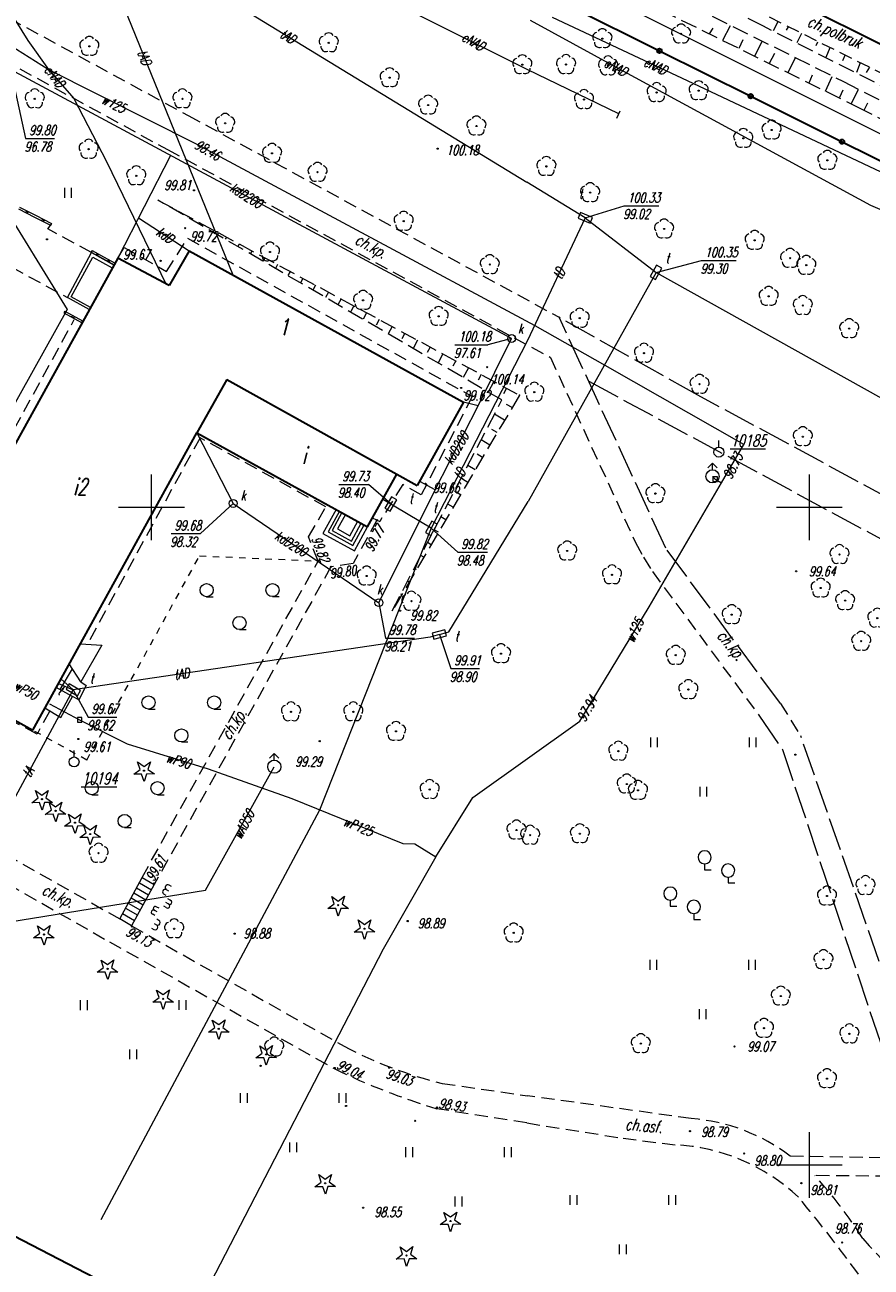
# Model space of a CAD drawing. Header units: metres. Extents: x 7501691 to 7504871, y 5814048 to 5814963.
# Tile 28 of 89: x 7502940 to 7503005, y 5814542 to 5814637. Entities that reach past the tile are written whole.
import ezdxf
from ezdxf.enums import TextEntityAlignment as Align

# ---------------------------------------------------------------- set-up
doc = ezdxf.new("R2010")
doc.units = ezdxf.units.M
doc.header["$MEASUREMENT"] = 0
for name, pattern in [('1', [0]), ('11', [3, 2.5, -0.5]), ('BUD', [0]), ('GDE', [0]), ('GUZ', [1, 0.5, -0.5]), ('KOC', [1.5, 1, -0.5]), ('KOJ', [0]), ('SCH', [0]), ('UEB', [0]), ('UPE', [0]), ('UPK', [0]), ('UPT', [0]), ('UPW', [0]), ('WJD', [0]), ('WSQ', [1.75, 1.25, -0.5])]:
    doc.linetypes.add(name, pattern=pattern)
doc.layers.get('0').update_dxf_attribs({"linetype": 'CONTINUOUS'})
for name, color, linetype, lineweight in [('Dzialki', 7, 'GDE', 18), ('EADTD_T_0', 7, 'CONTINUOUS', 20), ('EBTPO_L_6', 7, 'WJD', 18), ('EBUOA_T_1', 7, 'CONTINUOUS', 20), ('EBUPP_L_1', 7, 'BUD', 35), ('EDZPD_L_0', 7, 'GDE', 20), ('EUZPU_L_4', 7, 'GUZ', 18), ('KRZYZE_L_0', 7, '1', 18), ('SDROK_T_0', 7, 'CONTINUOUS', 18), ('SDROK_T_1', 7, 'CONTINUOUS', 18), ('SDRPK_L_0', 7, 'KOJ', 35), ('SDRPK_L_2', 7, 'KOC', 18), ('SDRPK_L_5', 7, '11', 18), ('SZNPS_T_0', 7, 'CONTINUOUS', 18), ('SZNPS_T_3', 7, 'CONTINUOUS', 18), ('SZOPO_L_0', 7, 'CONTINUOUS', 35), ('SZOPO_L_5', 3, 'CONTINUOUS', 18), ('SZZPZ_T_0', 3, 'CONTINUOUS', 18), ('UEEOO_T_0', 1, 'CONTINUOUS', 15), ('UEEPON_L_1', 1, 'UEB', 15), ('UKKOA_T_0', 3, 'CONTINUOUS', 15), ('UKKOC_T_0', 3, 'CONTINUOUS', 15), ('UKKOO_T_0', 3, 'CONTINUOUS', 15), ('UKKPA_T_1', 7, 'CONTINUOUS', 18), ('UKKPOD_L_1', 3, 'UPK', 18), ('UTTOA_T_0', 30, 'CONTINUOUS', 15), ('UTTOC_T_0', 30, 'CONTINUOUS', 15), ('UTTOO_T_0', 30, 'CONTINUOUS', 15), ('UTTPA_T_1', 30, 'CONTINUOUS', 18), ('UTTPO_L_1', 30, 'UPT', 15), ('UTTPO_L_2', 30, 'UPT', 18), ('UWWOC_T_0', 150, 'CONTINUOUS', 15), ('UWWOO_T_0', 150, 'CONTINUOUS', 15), ('UWWPA_T_0', 150, 'CONTINUOUS', 18), ('UWWPO_L_0', 150, 'UPW', 15), ('UWWPO_L_1', 150, 'UPW', 15), ('WUKOS_T_1', 7, 'CONTINUOUS', 15), ('WUKPS_L_6', 7, 'WSQ', 18), ('WWRPH_T_1', 7, 'CONTINUOUS', 18)]:
    doc.layers.add(name, color=color, linetype=linetype, lineweight=lineweight)
doc.styles.get("Standard").update_dxf_attribs({"font": 'Simplex.SHX', "width": 0.75})

# ---------------------------------------------------------------- blocks, each defined once
blk = doc.blocks.new('OSM')
at = {"linetype": 'Continuous'}
blk.add_line((0, 0.375), (0, 0.875), dxfattribs=at)
blk.add_circle((0, 0), 0.375, dxfattribs=at)
blk = doc.blocks.new('DLI')
at = {"color": 8, "linetype": 'Continuous', "lineweight": 5}
blk.add_circle((0, 0), 0.045, dxfattribs=at)
for centre, start, end in [((-0.357, 0.116), 102.14447, 221.86002), ((0, 0.375), 30.14012, 149.85988), ((0.357, 0.116), 318.13998, 77.85553), ((-0.22, -0.303), 174.14818, 293.85423), ((0.22, -0.303), 246.14577, 5.85182)]:
    blk.add_arc(centre, 0.375, start, end, dxfattribs=at)
blk = doc.blocks.new('LSL')
at = {"color": 8, "linetype": 'Continuous', "lineweight": 5}
for p, q in [((-0.893, 0.95), (-0.893, 0.5)), ((-0.893, 0.5), (-0.393, 0.5)), ((0.893, -0.05), (0.893, -0.5)), ((0.893, -0.5), (1.393, -0.5))]:
    blk.add_line(p, q, dxfattribs=at)
for centre in [(-0.893, 1.449), (0.893, 0.449)]:
    blk.add_arc(centre, 0.501, 274.09078, 265.90922, dxfattribs=at)
blk = doc.blocks.new('TRA')
at = {"color": 8, "linetype": 'Continuous', "lineweight": 5}
for p, q in [((-4.0125, 1.178325), (-4.0125, 1.928325)), ((-3.4875, 1.178325), (-3.4875, 1.928325)), ((3.4875, 1.178325), (3.4875, 1.928325)), ((4.0125, 1.178325), (4.0125, 1.928325)), ((-0.2625, -2.571675), (-0.2625, -1.821675)), ((0.2625, -2.571675), (0.2625, -1.821675))]:
    blk.add_line(p, q, dxfattribs=at)
blk = doc.blocks.new('DIG')
at = {"color": 8, "linetype": 'Continuous', "lineweight": 5}
for p, q in [((-0.78225, -0.26495), (-0.3012, 0.09375)), ((-0.3012, 0.09375), (-0.4937, 0.6621)), ((-0.4937, 0.6621), (-0.0039, 0.31545)), ((-0.0039, 0.31545), (0.4771, 0.67415)), ((0.4771, 0.67415), (0.2988, 0.1012)), ((0.2988, 0.1012), (0.7886, -0.24545)), ((-0.18225, -0.2575), (-0.78225, -0.26495)), ((0.01025, -0.82585), (-0.18225, -0.2575)), ((0.1886, -0.2529), (0.01025, -0.82585)), ((0.7886, -0.24545), (0.1886, -0.2529))]:
    blk.add_line(p, q, dxfattribs=at)
blk.add_circle((0, 0), 0.045, dxfattribs=at)
blk = doc.blocks.new('TRA1')
at = {"color": 8, "linetype": 'Continuous', "lineweight": 5}
for p, q in [((-0.2625, -0.375), (-0.2625, 0.375)), ((0.2625, -0.375), (0.2625, 0.375))]:
    blk.add_line(p, q, dxfattribs=at)
blk = doc.blocks.new('DLN')
at = {"color": 8, "linetype": 'Continuous', "lineweight": 5}
for centre, start, end in [((-0.357, 0.116), 102.14447, 221.86002), ((0, 0.375), 30.14012, 149.85988), ((0.357, 0.116), 318.13998, 77.85553), ((-0.22, -0.303), 174.14818, 293.85423), ((0.22, -0.303), 246.14577, 5.85182)]:
    blk.add_arc(centre, 0.375, start, end, dxfattribs=at)
blk = doc.blocks.new('LZA')
at = {"color": 8, "linetype": 'Continuous', "lineweight": 5}
for p, q in [((-2.5, 0.53555), (-2, 0.53555)), ((2.5, 0.53555), (3, 0.53555)), ((0, -1.96445), (0.5, -1.96445))]:
    blk.add_line(p, q, dxfattribs=at)
for centre in [(-2.5, 1.03555), (2.5, 1.03555), (0, -1.46445)]:
    blk.add_circle(centre, 0.5, dxfattribs=at)
blk = doc.blocks.new('WLZ')
at = {"linetype": 'Continuous'}
blk.add_circle((0, 0), 0.3, dxfattribs=at)
blk = doc.blocks.new('WLD')
at = {"linetype": 'Continuous'}
for p, q in [((0.5, 0.233), (-0.5, 0.233)), ((-0.5, 0.233), (-0.5, -0.233)), ((0.5, -0.233), (0.5, 0.233)), ((-0.5, -0.233), (0.5, -0.233))]:
    blk.add_line(p, q, dxfattribs=at)
blk = doc.blocks.new('HYP')
at = {"linetype": 'Continuous'}
for p, q in [((0, 1), (-0.35355, 0.64645)), ((0, 1), (0.35355, 0.64645)), ((0, 0.5), (0, 1))]:
    blk.add_line(p, q, dxfattribs=at)
blk.add_circle((0, 0), 0.5, dxfattribs=at)
blk = doc.blocks.new('ZAS')
at = {"linetype": 'Continuous'}
for p, q in [((0.175, 0.175), (-0.175, 0.175)), ((-0.175, 0.175), (-0.175, -0.175)), ((0.175, -0.175), (0.175, 0.175)), ((-0.175, -0.175), (0.175, -0.175))]:
    blk.add_line(p, q, dxfattribs=at)
blk = doc.blocks.new('WSP')
at = {"linetype": 'Continuous'}
blk.add_circle((0, 0), 0.045, dxfattribs=at)
blk = doc.blocks.new('fdsfdsgdgfd')
at = {"layer": 'Dzialki', "color": 8}
blk.add_line((70.39, 55.51), (-300.47, 241.21), dxfattribs=at)
at = {"layer": 'EBTPO_L_6', "color": 8, "linetype": '11'}
for p, q in [((-306.466, 205.721), (-305.25, 205.097)), ((-306.398, 205.855), (-305.182, 205.231)), ((-305.98, 205.472), (-305.79, 205.543)), ((-305.858, 205.409), (-305.668, 205.48)), ((-305.25, 205.097), (-304.034, 204.473)), ((-305.182, 205.231), (-303.966, 204.607)), ((-304.764, 204.848), (-304.574, 204.919)), ((-304.642, 204.785), (-304.452, 204.856)), ((-303.966, 204.607), (-304.034, 204.473)), ((-300.873, 202.563), (-300.946, 202.432)), ((-300.946, 202.432), (-300.075, 201.948)), ((-300.873, 202.563), (-300.002, 202.079)), ((-300.597, 202.238), (-300.437, 202.321)), ((-300.51, 202.19), (-300.35, 202.273)), ((-300.075, 201.948), (-299.204, 201.463)), ((-300.002, 202.079), (-299.131, 201.594)), ((-299.726, 201.754), (-299.566, 201.837)), ((-299.639, 201.705), (-299.479, 201.788)), ((-299.131, 201.594), (-299.204, 201.463)), ((-302.941, 197.951), (-303.014, 197.82)), ((-303.014, 197.82), (-301.689, 197.08)), ((-302.941, 197.951), (-301.616, 197.211)), ((-302.484, 197.524), (-302.279, 197.581)), ((-302.352, 197.45), (-302.146, 197.507)), ((-301.616, 197.211), (-301.689, 197.08))]:
    blk.add_line(p, q, dxfattribs=at)
at = {"layer": 'EBTPO_L_6', "color": 8, "linetype": 'SCH'}
for p, q in [((-302.76, 198.98), (-300.92, 202.4)), ((-300.92, 202.4), (-299.194, 201.443)), ((-302.473, 199.029), (-300.811, 202.05)), ((-300.811, 202.05), (-299.347, 201.239)), ((-301.09, 198.066), (-302.76, 198.98)), ((-301.009, 198.218), (-302.473, 199.029)), ((-282.33, 182.869), (-283.336, 181.043)), ((-282.067, 182.724), (-282.929, 181.161)), ((-281.888, 182.625), (-282.641, 181.26)), ((-281.626, 182.481), (-282.233, 181.378)), ((-282.233, 181.378), (-281.291, 180.859)), ((-281.291, 180.859), (-280.684, 181.962)), ((-281.173, 180.451), (-280.421, 181.817)), ((-281.061, 180.132), (-280.2, 181.695)), ((-280.943, 179.724), (-279.937, 181.55)), ((-283.336, 181.043), (-280.943, 179.724)), ((-282.929, 181.161), (-281.061, 180.132)), ((-282.641, 181.26), (-281.173, 180.451)), ((-301.772, 172.647), (-300.134, 172.534)), ((-300.134, 172.534), (-301.733, 169.749)), ((-301.733, 169.749), (-302.609, 171.131)), ((-303.293, 169.164), (-302.362, 170.741)), ((-302.357, 168.647), (-303.601, 169.334)), ((-301.318, 169.479), (-301.899, 168.398)), ((-301.733, 169.749), (-301.318, 169.479)), ((-303.25, 167.047), (-302.357, 168.647)), ((-301.899, 168.398), (-302.357, 168.647)), ((-304.461, 167.777), (-303.25, 167.047))]:
    blk.add_line(p, q, dxfattribs=at)
at = {"layer": 'EBTPO_L_6', "color": 8, "linetype": 'WJD'}
for p, q in [((-298.78, 151.74), (-297.08, 154.88)), ((-296.16, 154.35), (-297.88, 151.21)), ((-297.501, 154.09), (-296.581, 153.56)), ((-297.285, 154.487), (-296.365, 153.957)), ((-297.08, 154.88), (-296.16, 154.35)), ((-297.918, 153.33), (-296.998, 152.8)), ((-297.717, 153.727), (-296.797, 153.197)), ((-298.57, 152.134), (-297.65, 151.604)), ((-298.334, 152.555), (-297.414, 152.025)), ((-298.128, 152.938), (-297.208, 152.408)), ((-297.88, 151.21), (-298.78, 151.74))]:
    blk.add_line(p, q, dxfattribs=at)
at = {"layer": 'EBUPP_L_1', "color": 8, "linetype": 'BUD'}
for p, q in [((-293.494, 202.514), (-295.032, 199.889)), ((-293.494, 202.514), (-272.659, 191.011)), ((-298.927, 201.974), (-315.651, 171.796)), ((-295.032, 199.889), (-298.927, 201.974)), ((-290.639, 192.744), (-292.911, 188.699)), ((-290.639, 192.744), (-277.711, 185.543)), ((-272.659, 191.011), (-276.163, 184.679)), ((-305.395, 166.084), (-292.911, 188.699)), ((-292.911, 188.699), (-279.937, 181.55)), ((-279.937, 181.55), (-277.711, 185.542)), ((-277.711, 185.542), (-276.163, 184.679)), ((-315.651, 171.796), (-305.395, 166.084))]:
    blk.add_line(p, q, dxfattribs=at)
at = {"layer": 'EDZPD_L_0', "color": 8, "linetype": 'GDE'}
blk.add_line((70.387, 55.505), (-300.466, 241.208), dxfattribs=at)
at = {"layer": 'EUZPU_L_4', "color": 8, "linetype": 'GUZ'}
for p, q in [((-301.28, 163.813), (-292.709, 179.341)), ((-292.709, 179.341), (-283.7, 178.94)), ((-301.28, 163.813), (-305.395, 166.084))]:
    blk.add_line(p, q, dxfattribs=at)
at = {"layer": 'KRZYZE_L_0', "color": 8, "linetype": '1'}
for p, q in [((-296.36, 180.53), (-296.36, 185.53)), ((-246.36, 180.53), (-246.36, 185.53)), ((-298.86, 183.03), (-293.86, 183.03)), ((-248.86, 183.03), (-243.86, 183.03)), ((-246.36, 130.53), (-246.36, 135.53)), ((-248.86, 133.03), (-243.86, 133.03))]:
    blk.add_line(p, q, dxfattribs=at)
at = {"layer": 'SDRPK_L_0', "color": 8, "linetype": 'KOJ'}
for p, q in [((-169.836, 182.624), (-277.561, 236.544)), ((-352.556, 151.349), (-140.152, 41.302))]:
    blk.add_line(p, q, dxfattribs=at)
at = {"layer": 'SDRPK_L_2', "color": 8, "linetype": 'KOC'}
for p, q in [((-309.82, 221.66), (-293.58, 212.81)), ((-170.692, 180.926), (-249.922, 220.542)), ((-309.01, 217.8), (-295.15, 210.23)), ((-293.58, 212.81), (-265.39, 197.48)), ((-295.15, 210.23), (-266.04, 194.42)), ((-304.24, 204.19), (-304, 204.54)), ((-300.92, 202.4), (-304.24, 204.19)), ((-307.03, 201.3), (-302.76, 198.98)), ((-266.04, 194.42), (-259.575, 180.343)), ((-284.42, 180.77), (-283.107, 183.061)), ((-279.23, 182.05), (-281.04, 178.75)), ((-279.23, 182.05), (-279.57, 182.205)), ((-279.23, 182.05), (-279.009, 181.949)), ((-283.7, 178.94), (-284.42, 180.77)), ((-259.575, 180.343), (-258.98, 179.23)), ((-297.08, 154.88), (-283.7, 178.94)), ((-281.04, 178.75), (-282.73, 178.5)), ((-258.98, 179.23), (-258.29, 178.14)), ((-282.73, 178.5), (-296.16, 154.35)), ((-258.29, 178.14), (-250.14, 167.14)), ((-248.56, 168.11), (-246.979, 165.586)), ((-313.98, 160.34), (-298.78, 151.74)), ((-315.14, 158.85), (-299.56, 150)), ((-297.88, 151.21), (-281.72, 142.05)), ((-299.56, 150), (-282.44, 140.33)), ((-274.27, 139.23), (-267.773, 138.283)), ((-267.839, 136.221), (-274.67, 137.3))]:
    blk.add_line(p, q, dxfattribs=at)
for centre, radius, start, end in [((-266.632, 170.66), 32.345, 242.19383, 256.3405), ((-259.15, 188.577), 53.575, 244.23205, 253.16022)]:
    blk.add_arc(centre, radius, start, end, dxfattribs=at)
at = {"layer": 'SDRPK_L_5', "color": 8, "linetype": 'KOC'}
for p, q in [((-295.226, 200.957), (-293.63, 203.485)), ((-293.63, 203.485), (-271.98, 191.45)), ((-298.927, 201.974), (-298.451, 202.786)), ((-298.451, 202.786), (-295.226, 200.957)), ((-312.545, 178.482), (-302.236, 197.298)), ((-271.98, 191.45), (-275.87, 183.968)), ((-292.677, 188.319), (-301.216, 172.668)), ((-283.107, 183.061), (-292.677, 188.319)), ((-277.266, 184.766), (-279.009, 181.949)), ((-275.87, 183.968), (-277.266, 184.766)), ((-305.06, 165.788), (-308.967, 167.845)), ((-304.125, 167.514), (-305.06, 165.788)), ((-255.336, 136.556), (-267.773, 138.283)), ((-267.839, 136.221), (-260.523, 135.059)), ((-260.523, 135.059), (-256.566, 134.561)), ((-237.81, 133.525), (-247.82, 133.697)), ((-237.334, 132.152), (-245.946, 132.217))]:
    blk.add_line(p, q, dxfattribs=at)
at = {"layer": 'SDRPK_L_5', "color": 8, "linetype": '11'}
for p, q in [((-254.841, 191.555), (-265.39, 197.48)), ((-257.281, 179.931), (-265.39, 197.48)), ((-263.124, 192.609), (-199.555, 158.294)), ((-221.532, 173.577), (-254.841, 191.555)), ((-248.56, 168.11), (-257.281, 179.931)), ((-250.14, 167.14), (-248.409, 164.624)), ((-237.106, 137.158), (-247.02, 165.664)), ((-248.409, 164.624), (-239.076, 136.688))]:
    blk.add_line(p, q, dxfattribs=at)
at = {"layer": 'SDRPK_L_5', "color": 8, "linetype": 'KOC'}
for centre, radius, start, end in [((-256.43, 122.371), 14.227, 52.76073, 85.59083), ((-257.271, 119.884), 14.693, 46.6662, 87.24951), ((-272.754, 107.941), 36.166, 32.6064, 42.16365), ((-339.841, 53.726), 120.373, 36.14135, 39.67211), ((-220.787, 145.696), 28.213, 220.34969, 243.80213)]:
    blk.add_arc(centre, radius, start, end, dxfattribs=at)
at = {"layer": 'SZOPO_L_0', "color": 8}
for p, q in [((-264.47, 221.08), (-257.757, 217.736)), ((-257.757, 217.736), (-250.818, 214.28)), ((-250.818, 214.28), (-243.878, 210.823)), ((-243.878, 210.823), (-236.939, 207.367))]:
    blk.add_line(p, q, dxfattribs=at)
for centre in [(-257.757, 217.736), (-250.818, 214.28), (-243.878, 210.823)]:
    blk.add_circle(centre, 0.17, dxfattribs=at)
at = {"layer": 'SZOPO_L_5', "color": 8}
for p, q in [((-294.848, 154.201), (-295.022, 154.3)), ((-295.242, 153.505), (-295.416, 153.603)), ((-295.045, 153.853), (-295.219, 153.952)), ((-294.933, 153.148), (-295.111, 153.249)), ((-296.1, 151.989), (-296.274, 152.088)), ((-295.944, 152.265), (-296.118, 152.364)), ((-295.788, 152.541), (-295.962, 152.639)), ((-295.245, 152.597), (-295.423, 152.698)), ((-295.089, 152.873), (-295.267, 152.973)), ((-296.166, 151.385), (-295.992, 151.287)), ((-295.969, 151.733), (-295.795, 151.635)), ((-296.363, 151.037), (-296.189, 150.939))]:
    blk.add_line(p, q, dxfattribs=at)
for centre, radius, start, end in [((-295.317, 153.777), 0.2, 60.49107, 240.49107), ((-295.12, 154.126), 0.2, 60.49107, 240.49107), ((-294.979, 152.992), 0.163, 227.21574, 73.7664), ((-296.228, 152.244), 0.163, 47.21574, 253.7664), ((-296.072, 152.52), 0.163, 47.21574, 253.7664), ((-295.135, 152.717), 0.163, 227.21574, 73.7664), ((-296.09, 151.113), 0.2, 240.49107, 60.49107), ((-295.893, 151.461), 0.2, 240.49107, 60.49107)]:
    blk.add_arc(centre, radius, start, end, dxfattribs=at)
at = {"layer": 'UEEPON_L_1', "color": 8, "linetype": 'UPE'}
for p, q in [((-311.205, 227.297), (-305.762, 218.519)), ((-281.622, 223.245), (-267.825, 216.338)), ((-255.194, 215.247), (-265.877, 220.254)), ((-261.079, 216.495), (-267.561, 220.025)), ((-304.202, 216.32), (-302.257, 214.097)), ((-267.825, 216.338), (-260.867, 212.96)), ((-241.687, 205.961), (-261.079, 216.495)), ((-237.568, 206.936), (-255.194, 215.247)), ((-302.257, 214.097), (-299.796, 209.309)), ((-260.997, 212.623), (-260.75, 213.168)), ((-299.796, 209.309), (-295.239, 199.965)), ((-232.135, 201.872), (-241.687, 205.961))]:
    blk.add_line(p, q, dxfattribs=at)
at = {"layer": 'UEEPON_L_1', "color": 8, "linetype": 'UEB'}
blk.add_line((-305.762, 218.519), (-304.202, 216.32), dxfattribs=at)
at = {"layer": 'UKKOC_T_0', "color": 8, "linetype": 'Continuous', "lineweight": 0}
for p, q in [((-307.092, 216.309), (-305.935, 211.073)), ((-305.935, 211.073), (-303.737, 211.073)), ((-268.99, 195.86), (-270.805, 195.385)), ((-273.302, 195.385), (-270.805, 195.385)), ((-290.154, 183.324), (-292.65, 181.027)), ((-294.876, 181.026), (-292.65, 181.027)), ((-279.08, 175.777), (-278.579, 173.086)), ((-278.579, 173.086), (-276.38, 173.086))]:
    blk.add_line(p, q, dxfattribs=at)
at = {"layer": 'UKKPOD_L_1', "color": 8, "linetype": 'UPK'}
for p, q in [((-268.99, 195.86), (-307.092, 216.309)), ((-294.931, 209.782), (-298.927, 201.974)), ((-297.36, 205.036), (-293.494, 202.514)), ((-271.544, 190.74), (-268.99, 195.86)), ((-271.544, 190.74), (-272.659, 191.011)), ((-274.806, 184.359), (-271.544, 190.74)), ((-292.911, 188.699), (-290.154, 183.324)), ((-279.08, 175.777), (-274.806, 184.359)), ((-274.806, 184.359), (-275.97, 184.982)), ((-290.154, 183.324), (-279.08, 175.777))]:
    blk.add_line(p, q, dxfattribs=at)
at = {"layer": 'UTTOC_T_0', "color": 8, "linetype": 'Continuous', "lineweight": 0}
for p, q in [((-263.392, 205.045), (-260.446, 205.948)), ((-260.446, 205.948), (-257.813, 205.948)), ((-258.009, 200.889), (-254.559, 201.792)), ((-254.559, 201.792), (-251.927, 201.793)), ((-282.129, 184.762), (-279.876, 184.762)), ((-278.171, 183.282), (-279.876, 184.762)), ((-275.097, 181.431), (-273.088, 179.611)), ((-273.088, 179.611), (-270.835, 179.612)), ((-274.485, 173.357), (-273.62, 170.766)), ((-273.62, 170.766), (-271.421, 170.766)), ((-302.306, 169.148), (-301.186, 167.083)), ((-301.186, 167.083), (-298.988, 167.083))]:
    blk.add_line(p, q, dxfattribs=at)
at = {"layer": 'UTTPO_L_1', "color": 8, "linetype": 'UPT'}
for p, q in [((-290.15, 200.668), (-301.008, 227.342)), ((-299.837, 227.289), (-267.842, 207.74)), ((-263.392, 205.045), (-267.842, 207.74)), ((-263.392, 205.045), (-267.774, 195.702)), ((-263.392, 205.045), (-258.009, 200.889)), ((-258.009, 200.889), (-267.739, 183.465)), ((-258.009, 200.889), (-203.718, 170.555)), ((-267.774, 195.702), (-275.097, 181.431)), ((-275.097, 181.431), (-278.722, 183.592)), ((-273.776, 173.559), (-267.739, 183.465)), ((-275.097, 181.431), (-283.606, 160.014)), ((-275.189, 173.164), (-302.306, 169.148)), ((-274.485, 173.357), (-275.189, 173.164)), ((-274.485, 173.357), (-273.776, 173.559)), ((-325.648, 126.067), (-302.306, 169.148)), ((-283.606, 160.014), (-300.211, 128.865))]:
    blk.add_line(p, q, dxfattribs=at)
at = {"layer": 'UTTPO_L_2', "color": 8, "linetype": 'UPT'}
for p in [(-303.438, 169.63), (-303.244, 169.98)]:
    blk.add_line(p, (-302.306, 169.148), dxfattribs=at)
at = {"layer": 'UWWPO_L_0', "color": 8, "linetype": '1'}
for p, q in [((-304.206, 216.324), (-311.878, 221.126)), ((-292.895, 210.621), (-304.206, 216.324)), ((-267.197, 196.834), (-292.895, 210.621)), ((-261.876, 193.812), (-267.197, 196.834)), ((-251.353, 187.791), (-261.876, 193.812)), ((-253.042, 184.891), (-251.353, 187.791)), ((-253.72, 185.381), (-253.525, 185.173)), ((-253.525, 185.173), (-253.042, 184.891)), ((-258.54, 175.451), (-253.042, 184.891)), ((-263.808, 166.771), (-258.54, 175.451)), ((-304.104, 168.084), (-301.824, 166.865)), ((-301.824, 166.865), (-298.204, 165.036)), ((-271.946, 160.96), (-263.808, 166.771)), ((-298.204, 165.036), (-292.065, 163.147)), ((-292.065, 163.147), (-285.695, 160.898)), ((-285.695, 160.898), (-277.255, 157.47)), ((-274.755, 156.46), (-271.946, 160.96)), ((-277.255, 157.47), (-276.354, 157.43)), ((-276.354, 157.43), (-274.755, 156.46)), ((-274.755, 156.46), (-278.744, 149.44)), ((-278.744, 149.44), (-292.258, 123.321))]:
    blk.add_line(p, q, dxfattribs=at)
at = {"layer": 'UWWPO_L_1', "color": 8, "linetype": 'UPW'}
for p, q in [((-313.51, 215.509), (-302.777, 198.076)), ((-302.777, 198.076), (-316.463, 173.543)), ((-292.251, 153.928), (-287.032, 163.306)), ((-315.195, 150.2), (-292.251, 153.928))]:
    blk.add_line(p, q, dxfattribs=at)
at = {"layer": 'WUKPS_L_6', "color": 8, "linetype": 'WSQ'}
for p, q in [((-242.393, 213.304), (-270.516, 227.17)), ((-267.857, 227.364), (-243.757, 215.399)), ((-249.909, 219.621), (-264.908, 227.266)), ((-217.976, 203.53), (-249.909, 219.621)), ((-243.757, 215.399), (-220.079, 203.165)), ((-219.812, 201.669), (-242.393, 213.304)), ((-295.872, 206.379), (-268.403, 191.552)), ((-269.733, 191.186), (-295.872, 206.379)), ((-268.403, 191.552), (-278.077, 175.157)), ((-278.077, 175.157), (-269.733, 191.186))]:
    blk.add_line(p, q, dxfattribs=at)
at = {"layer": 'WUKPS_L_6', "color": 8, "linetype": '1'}
for p, q in [((-253.944, 219.036), (-253.685, 219.465)), ((-252.944, 218.543), (-252.347, 219.647)), ((-248.749, 219.946), (-249.112, 219.258)), ((-247.982, 219.544), (-248.125, 219.297)), ((-251.71, 217.946), (-251.398, 218.595)), ((-250.515, 217.361), (-249.957, 218.439)), ((-246.969, 219.037), (-247.32, 218.336)), ((-245.735, 218.401), (-245.878, 218.102)), ((-249.385, 216.803), (-248.995, 217.543)), ((-244.8, 217.947), (-245.111, 217.219)), ((-243.669, 217.388), (-243.851, 216.96)), ((-247.982, 216.102), (-247.423, 217.193)), ((-242.513, 216.83), (-242.786, 216.076)), ((-241.792, 216.496), (-242.042, 216.08)), ((-246.384, 215.309), (-246.111, 215.907)), ((-245.124, 214.66), (-244.63, 215.777)), ((-244.057, 214.21), (-243.787, 214.771)), ((-243.184, 213.711), (-242.623, 214.792)), ((-242.207, 213.233), (-241.917, 213.774)), ((-295.504, 206.18), (-295.51, 206.168)), ((-294.536, 205.658), (-294.559, 205.615)), ((-293.568, 205.135), (-293.607, 205.062)), ((-292.6, 204.613), (-292.656, 204.509)), ((-291.632, 204.09), (-291.705, 203.956)), ((-290.664, 203.568), (-290.753, 203.403)), ((-289.697, 203.045), (-289.802, 202.85)), ((-288.729, 202.523), (-288.85, 202.298)), ((-287.761, 202.001), (-287.899, 201.745)), ((-286.793, 201.478), (-286.948, 201.192)), ((-285.825, 200.956), (-285.996, 200.639)), ((-284.857, 200.433), (-285.045, 200.086)), ((-283.889, 199.911), (-284.093, 199.533)), ((-282.921, 199.388), (-283.142, 198.98)), ((-281.953, 198.866), (-282.19, 198.427)), ((-280.985, 198.344), (-281.212, 197.924)), ((-280.018, 197.821), (-280.288, 197.321)), ((-279.05, 197.299), (-279.276, 196.879)), ((-278.082, 196.776), (-278.385, 196.215)), ((-277.114, 196.254), (-277.34, 195.834)), ((-276.146, 195.732), (-276.482, 195.109)), ((-275.178, 195.209), (-275.405, 194.789)), ((-274.21, 194.687), (-274.579, 194.003)), ((-273.242, 194.164), (-273.469, 193.745)), ((-272.274, 193.642), (-272.676, 192.897)), ((-271.306, 193.119), (-271.533, 192.7)), ((-270.339, 192.597), (-270.774, 191.791)), ((-269.371, 192.075), (-269.597, 191.655)), ((-268.962, 190.605), (-269.375, 190.849)), ((-269.521, 189.658), (-270.292, 190.113)), ((-270.08, 188.71), (-270.493, 188.954)), ((-270.638, 187.763), (-271.309, 188.159)), ((-271.197, 186.816), (-271.611, 187.06)), ((-271.756, 185.868), (-272.326, 186.205)), ((-272.315, 184.921), (-272.728, 185.165)), ((-272.874, 183.974), (-273.343, 184.251)), ((-273.433, 183.027), (-273.846, 183.27)), ((-273.992, 182.079), (-274.36, 182.296)), ((-274.551, 181.132), (-274.869, 181.319)), ((-275.11, 180.185), (-275.377, 180.342)), ((-275.669, 179.237), (-275.886, 179.365)), ((-276.228, 178.29), (-276.394, 178.388)), ((-276.787, 177.343), (-276.903, 177.411)), ((-277.346, 176.396), (-277.412, 176.434)), ((-277.905, 175.448), (-277.92, 175.457))]:
    blk.add_line(p, q, dxfattribs=at)
blk.add_point((-268.403, 191.552), dxfattribs=at)
blk.add_point((-268.403, 191.552), dxfattribs=at)
at = {"layer": 'SZNPS_T_0', "color": 8, "rotation": 0.009142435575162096}
for p in [(-253.241, 187.221), (-302.247, 163.67)]:
    blk.add_blockref('OSM', p, dxfattribs=at)
at = {"layer": 'SZZPZ_T_0', "color": 8, "rotation": 0.009142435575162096}
for name, p in [('DLI', (-262.094, 218.655)), ('DLI', (-256.11, 219.019)), ('DLI', (-301.088, 218.076)), ('DLI', (-282.892, 218.345)), ('DLI', (-268.181, 216.676)), ('DLI', (-264.854, 216.692)), ('DLI', (-261.661, 216.593)), ('DLI', (-278.263, 215.686)), ('DLI', (-254.778, 214.699)), ('DLI', (-305.237, 214.085)), ('DLI', (-294.011, 214.087)), ('DLI', (-263.49, 214.032)), ('DLI', (-257.97, 214.565)), ('DLI', (-275.336, 213.611)), ('DLI', (-290.765, 212.225)), ('DLI', (-271.665, 212.016)), ('DLI', (-251.385, 211.075)), ('DLI', (-249.232, 211.715)), ('DLI', (-301.14, 210.255)), ('DLI', (-287.2, 209.938)), ('DLI', (-266.349, 208.944)), ('DLI', (-244.992, 209.409)), ('DLI', (-297.522, 208.234)), ('DLI', (-283.742, 208.502)), ('TRA1', (-302.695, 206.932)), ('DLI', (-263.023, 206.949)), ('DLI', (-277.197, 204.779)), ('DLI', (-257.403, 204.19)), ('DLI', (-250.519, 203.327)), ('DLI', (-287.359, 202.436)), ('DLI', (-270.652, 201.481)), ('DLI', (-247.826, 201.964)), ('DLI', (-246.595, 201.432)), ('DLI', (-280.282, 198.766)), ('DLI', (-249.455, 199.071)), ('DLI', (-246.861, 198.373)), ('DLI', (-274.535, 197.543)), ('DLI', (-263.82, 197.406)), ('DLI', (-243.336, 196.611)), ('DLI', (-258.931, 194.746)), ('DLI', (-254.707, 192.386)), ('DLI', (-267.269, 191.783)), ('DLI', (-246.859, 188.397)), ('DLI', (-258.063, 184.07)), ('DLI', (-264.766, 179.706)), ('DLI', (-244.07, 179.443)), ('DLI', (-280.012, 177.803)), ('DLI', (-261.361, 177.898)), ('DLI', (-245.506, 176.889)), ('LZA', (-289.671, 175.698)), ('DLI', (-276.607, 175.889)), ('DLI', (-243.643, 175.932)), ('DLI', (-252.262, 174.866)), ('DLI', (-241.196, 174.602)), ('DLI', (-242.419, 172.846)), ('DLI', (-269.796, 171.899)), ('DLI', (-256.518, 171.78)), ('DLI', (-255.56, 169.173)), ('LZA', (-294.095, 167.149)), ('DLI', (-285.757, 167.481)), ('DLI', (-281.022, 167.482)), ('DLI', (-277.776, 165.992)), ('TRA', (-254.406, 163.604)), ('DLI', (-260.88, 164.49)), ('DIG', (-296.929, 163.004)), ('DLI', (-260.241, 161.99)), ('DIG', (-304.683, 160.835)), ('LZA', (-298.406, 160.643)), ('DLI', (-275.221, 161.577)), ('DLI', (-259.39, 161.511)), ('DIG', (-303.653, 159.945)), ('DIG', (-302.183, 159.046)), ('DIG', (-301.023, 158.186)), ('DLI', (-268.623, 158.492)), ('DLI', (-267.583, 158.104)), ('DLI', (-263.805, 158.211)), ('DLI', (-300.386, 156.731)), ('LSL', (-253.43, 154.968)), ('DLI', (-242.097, 154.278)), ('LSL', (-256.036, 152.201)), ('DLI', (-245.023, 153.479)), ('DIG', (-282.174, 152.779)), ('DIG', (-304.54, 150.553)), ('DLI', (-294.639, 150.986)), ('DIG', (-280.174, 150.99)), ('DLI', (-268.835, 150.671)), ('DLI', (-245.288, 148.638)), ('DIG', (-299.7, 147.941)), ('TRA', (-254.457, 146.685)), ('DLI', (-248.533, 145.87)), ('TRA', (-297.737, 143.63)), ('DIG', (-295.477, 145.661)), ('DIG', (-291.253, 143.381)), ('DLI', (-249.81, 143.423)), ('DLI', (-243.319, 142.998)), ('DLN', (-287.037, 142.001)), ('DLI', (-259.174, 142.251)), ('DIG', (-287.646, 141.434)), ('DLI', (-245.021, 139.593)), ('TRA', (-285.586, 136.561)), ('TRA', (-273.024, 132.445)), ('DIG', (-283.16, 131.631)), ('TRA', (-260.519, 128.807)), ('DIG', (-273.641, 128.763)), ('DIG', (-276.98, 126.143))]:
    blk.add_blockref(name, p, dxfattribs=at)
at = {"layer": 'UKKPA_T_1', "color": 8, "rotation": 0.009142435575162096}
for p in [(-268.99, 195.86), (-290.154, 183.324), (-279.08, 175.777)]:
    blk.add_blockref('WLZ', p, dxfattribs=at)
at = {"layer": 'UTTPA_T_1', "color": 8}
for p, rotation in [((-263.392, 205.045), 337.7601271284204), ((-258.009, 200.889), 61.19848494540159), ((-278.171, 183.282), 60.38552850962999), ((-275.097, 181.431), 60.75750061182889), ((-274.485, 173.357), 15.07765989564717), ((-302.306, 169.148), 330.1331707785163)]:
    blk.add_blockref('WLD', p, dxfattribs=dict(at, rotation=rotation))
at = {"layer": 'UWWOO_T_0', "color": 8, "rotation": 0.009142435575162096}
for name, p in [('HYP', (-253.72, 185.381)), ('ZAS', (-253.525, 185.173)), ('ZAS', (-301.824, 166.865))]:
    blk.add_blockref(name, p, dxfattribs=at)
at = {"layer": 'UWWPA_T_0', "color": 8, "rotation": 0.009142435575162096}
blk.add_blockref('HYP', (-287.032, 163.306), dxfattribs=at)
at = {"layer": 'WUKOS_T_1', "color": 8, "rotation": 0.009142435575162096}
for p in [(-283.688, 178.957), (-282.73, 178.5), (-282.441, 140.398), (-278.295, 140.42), (-274.663, 137.399)]:
    blk.add_blockref('WSP', p, dxfattribs=at)
at = {"layer": 'WWRPH_T_1', "color": 8}
for p, rotation in [((-274.612, 210.294), 0.009142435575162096), ((-293.128, 207.13), 0.009142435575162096), ((-293.805, 204.251), 0.009142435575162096), ((-304.306, 203.402), 0.009142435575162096), ((-295.668, 201.767), 0.009142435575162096), ((-270.857, 193.684), 0.009142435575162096), ((-272.833, 192.103), 0.009142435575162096), ((-275.542, 184.82), 0.009142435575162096), ((-279.23, 182.05), 269.9999974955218), ((-247.37, 178.163), 0.009142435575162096), ((-277.459, 175.166), 0.009142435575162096), ((-301.928, 165.41), 0.009142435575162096), ((-283.581, 165.243), 0.009142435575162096), ((-247.425, 164.219), 0.009142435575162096), ((-296.177, 154.425), 0.009142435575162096), ((-297.863, 151.161), 0.009142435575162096), ((-276.891, 151.569), 0.009142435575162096), ((-290.045, 150.607), 0.009142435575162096), ((-252.05, 142.032), 0.009142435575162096), ((-288.067, 140.559), 0.009142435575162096), ((-281.574, 137.511), 0.009142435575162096), ((-276.324, 136.383), 0.009142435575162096), ((-255.436, 135.596), 0.009142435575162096), ((-251.315, 133.903), 0.009142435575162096), ((-246.968, 131.646), 0.009142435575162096), ((-280.275, 129.778), 0.009142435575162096), ((-243.871, 127.13), 0.009142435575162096)]:
    blk.add_blockref('WSP', p, dxfattribs=dict(at, rotation=rotation))
at = {"layer": 'EADTD_T_0', "color": 8, "lineweight": 13, "oblique": 15, "width": 0.7}
blk.add_text('1', height=1.25, dxfattribs=at).set_placement((-286.328, 196.11), align=Align.CENTER)
at = {"layer": 'EBUOA_T_1', "color": 8, "lineweight": 13, "oblique": 15, "width": 0.7}
for s, p in [('i', (-284.772, 186.999)), ('i2', (-301.797, 184.613))]:
    blk.add_text(s, height=1.25, rotation=0.00914, dxfattribs=at).set_placement(p, align=Align.MIDDLE)
at = {"layer": 'SDROK_T_0', "color": 8, "oblique": 15, "width": 0.7}
for rotation, p in [(331.01118, (-279.745, 202.768)), (309.19327, (-252.417, 172.453))]:
    blk.add_text('ch.kp.', height=0.9, rotation=rotation, dxfattribs=at).set_placement(p, align=Align.MIDDLE)
at = {"layer": 'SDROK_T_1', "color": 8, "lineweight": 9, "oblique": 15, "width": 0.7}
for s, rotation, p in [('ch.polbruk', 335.94352, (-244.485, 219.044)), ('ch.kp.', 57.54002, (-289.996, 166.49)), ('ch.kp.', 333.44, (-303.523, 153.372)), ('ch.asf.', 355.03941, (-258.939, 136.026))]:
    blk.add_text(s, height=0.9, rotation=rotation, dxfattribs=at).set_placement(p, align=Align.MIDDLE)
at = {"layer": 'SZNPS_T_3', "color": 8, "oblique": 15, "width": 0.7}
for s, p in [('%%U10185', (-252.342, 187.645)), ('%%U10194', (-301.655, 161.957))]:
    blk.add_text(s, height=0.9, rotation=0.00914, dxfattribs=at).set_placement(p)
at = {"layer": 'UEEOO_T_0', "color": 8, "lineweight": 9, "oblique": 15, "width": 0.7}
for rotation, p in [(330.26916, (-271.906, 218.438)), (307.48922, (-303.73, 215.789)), (331.70164, (-261.079, 216.495)), (334.12213, (-258.063, 216.578))]:
    blk.add_text('eNAD', height=0.75, rotation=rotation, dxfattribs=at).set_placement(p, align=Align.MIDDLE)
at = {"layer": 'UKKOA_T_0', "color": 8, "lineweight": 9, "oblique": 15, "width": 0.7}
for p in [(-268.509, 196.229), (-289.589, 183.557), (-279.213, 176.409)]:
    blk.add_text('k', height=0.75, rotation=0.00914, dxfattribs=at).set_placement(p)
at = {"layer": 'UKKOC_T_0', "color": 8, "lineweight": 9, "oblique": 15, "width": 0.7}
for s, p in [('99.80', (-305.668, 212.073)), ('96.78', (-306.002, 210.823)), ('100.18', (-273.034, 196.385)), ('97.61', (-273.369, 195.135)), ('99.68', (-294.608, 182.026)), ('98.32', (-294.943, 180.776)), ('99.78', (-278.311, 174.086)), ('98.21', (-278.646, 172.836))]:
    blk.add_text(s, height=0.75, rotation=0.00914, dxfattribs=at).set_placement(p, align=Align.TOP_LEFT)
at = {"layer": 'UKKOO_T_0', "color": 8, "lineweight": 9, "oblique": 15, "width": 0.7}
for s, rotation, p in [('kdD200', 328.21025, (-289.17, 206.738)), ('kdD', 325.72229, (-295.332, 203.707)), ('kdD200', 59.24658, (-273.189, 187.516)), ('kdD200', 328.10106, (-285.758, 180.265))]:
    blk.add_text(s, height=0.75, rotation=rotation, dxfattribs=at).set_placement(p, align=Align.MIDDLE)
at = {"layer": 'UTTOA_T_0', "color": 8, "lineweight": 9, "oblique": 15, "width": 0.7}
for p in [(-263.884, 206.494), (-257.286, 201.6), (-276.779, 183.324), (-274.95, 182.638), (-273.298, 172.852), (-301.043, 169.647)]:
    blk.add_text('t', height=0.75, rotation=0.00914, dxfattribs=at).set_placement(p)
at = {"layer": 'UTTOC_T_0', "color": 8, "lineweight": 9, "oblique": 15, "width": 0.7}
for s, p in [('100.33', (-260.178, 206.948)), ('99.02', (-260.513, 205.698)), ('100.35', (-254.292, 202.792)), ('99.30', (-254.626, 201.542)), ('99.73', (-281.861, 185.762)), ('98.40', (-282.196, 184.512)), ('99.82', (-272.82, 180.611)), ('98.48', (-273.155, 179.361)), ('99.91', (-273.352, 171.766)), ('98.90', (-273.687, 170.516)), ('99.67', (-300.918, 168.083)), ('98.62', (-301.253, 166.833))]:
    blk.add_text(s, height=0.75, rotation=0.00914, dxfattribs=at).set_placement(p, align=Align.TOP_LEFT)
at = {"layer": 'UTTOO_T_0', "color": 8, "lineweight": 9, "oblique": 15, "width": 0.7}
for s, rotation, p in [('tAD', 329.66591, (-286.003, 218.831)), ('tAD', 293.7119, (-296.909, 217.234)), ('tD', 64.23997, (-265.383, 200.804)), ('tD', 59.99093, (-272.956, 185.572)), ('tAD', 8.88981, (-294.079, 170.361))]:
    blk.add_text(s, height=0.75, rotation=rotation, dxfattribs=at).set_placement(p, align=Align.MIDDLE)
blk.add_text('t', height=0.75, rotation=335.3618, dxfattribs=at).set_placement((-303.402, 169.217), align=Align.MIDDLE_LEFT)
blk.add_text('tA', height=0.75, rotation=61.70854, dxfattribs=at).set_placement((-305.571, 162.428))
at = {"layer": 'UWWOC_T_0', "color": 8, "lineweight": 9, "oblique": 15, "width": 0.7}
for s, rotation, p in [('98.46', 330.26428, (-293.164, 210.36)), ('98.73', 62.99663, (-252.296, 185.097)), ('97.94', 61.01333, (-263.413, 166.65))]:
    blk.add_text(s, height=0.75, rotation=rotation, dxfattribs=at).set_placement(p)
at = {"layer": 'UWWOO_T_0', "color": 8, "lineweight": 9, "oblique": 15, "width": 0.7}
for rotation, p in [(333.4441, (-299.403, 213.371)), (64.1883, (-259.321, 173.506))]:
    blk.add_text('w125', height=0.75, rotation=rotation, dxfattribs=at).set_placement(p, align=Align.CENTER)
for s, rotation, p in [('wP50', 331.85846, (-306.927, 169.233)), ('wP90', 342.89986, (-295.313, 163.675)), ('wP125', 337.89242, (-281.864, 158.856))]:
    blk.add_text(s, height=0.75, rotation=rotation, dxfattribs=at).set_placement(p)
blk.add_text('wAD50', height=0.75, rotation=61.64023, dxfattribs=at).set_placement((-289.359, 158.916), align=Align.MIDDLE)
at = {"layer": 'WUKOS_T_1', "color": 8, "lineweight": 9, "oblique": 15, "width": 0.7}
for s, p in [('100.18', (-272.725, 210.185)), ('99.81', (-294.372, 207.521)), ('100.14', (-269.33, 192.761)), ('99.66', (-273.951, 184.513)), ('99.64', (-245.383, 178.161)), ('99.82', (-275.679, 174.803)), ('99.61', (-300.503, 164.824)), ('99.29', (-284.423, 163.695)), ('98.89', (-275.11, 151.393)), ('98.88', (-288.344, 150.626)), ('99.07', (-250.059, 142.034)), ('98.79', (-253.57, 135.543)), ('98.80', (-249.526, 133.362)), ('98.81', (-245.269, 131.128)), ('98.55', (-278.402, 129.442)), ('98.76', (-243.406, 128.202))]:
    blk.add_text(s, height=0.75, rotation=0.00914, dxfattribs=at).set_placement(p, align=Align.MIDDLE)
for s, rotation, p in [('99.72', 0.00914, (-293.41, 203.247)), ('99.67', 0.00914, (-298.515, 201.87)), ('99.62', 0.00914, (-272.645, 191.157)), ('99.77', 61.95049, (-279.556, 179.579)), ('99.82', 291.03751, (-284.215, 180.65)), ('99.80', 7.86402, (-282.764, 177.601)), ('99.61', 59.85862, (-296.205, 154.521)), ('99.13', 331.51781, (-298.381, 150.51)), ('99.04', 333.43495, (-282.365, 140.405)), ('99.03', 341.67896, (-278.593, 139.652)), ('98.93', 351.90792, (-274.569, 137.362))]:
    blk.add_text(s, height=0.75, rotation=rotation, dxfattribs=at).set_placement(p)

msp = doc.modelspace()

# ---------------------------------------------------------------- block references
at = {"linetype": 'Continuous'}
msp.add_blockref('fdsfdsgdgfd', (7503246.36, 5814416.97), dxfattribs=at)

doc.saveas('drawing.dxf')
